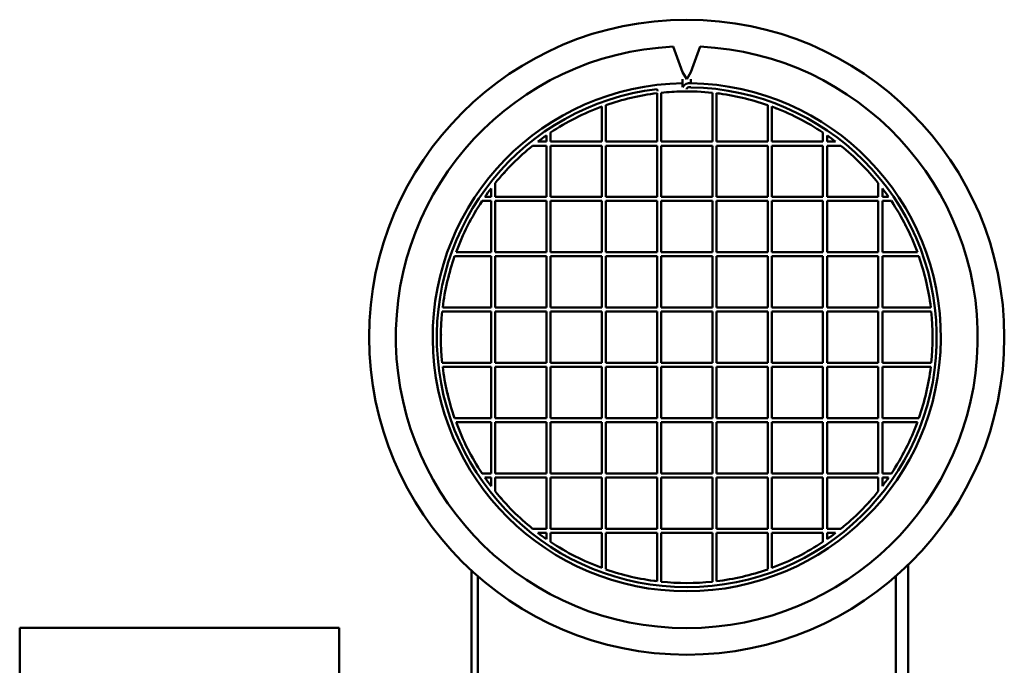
# Model space of a CAD drawing. Header units: millimetres. Extents: x 224 to 616, y 64 to 531.
# Tile 2 of 2: x 352 to 592, y 373 to 531. Entities that reach past the tile are written whole.
import ezdxf

# ---------------------------------------------------------------- set-up
doc = ezdxf.new("R2010")
doc.units = ezdxf.units.MM
doc.header["$LTSCALE"] = 2
doc.layers.add('Widoczne (ISO)', color=7, linetype='Continuous', lineweight=50)

msp = doc.modelspace()

# ---------------------------------------------------------------- linework, layer by layer
at = {"layer": 'Widoczne (ISO)'}
for p, q in [((513.75, 517.67), (511.41, 523.93)), ((518.04, 523.93), (515.75, 517.73)), ((513.75, 517.67), (514.78, 516)), ((514.78, 516), (515.75, 517.73)), ((513.75, 516), (513.75, 515)), ((513.75, 514), (513.75, 515)), ((515.75, 515), (515.75, 516)), ((507.49, 513.57), (507.57, 513.08)), ((507.5, 500.75), (507.5, 512.56)), ((508.5, 512.66), (508.5, 500.75)), ((515.49, 514), (515.75, 514)), ((521, 500.75), (521, 512.68)), ((522, 512.56), (522, 500.75)), ((495, 509.66), (495, 500.75)), ((534.5, 500.75), (534.5, 509.66)), ((494, 500.75), (494, 509.3)), ((535.5, 509.3), (535.5, 500.75)), ((480.5, 500.75), (480.5, 502.27)), ((481.5, 502.95), (481.5, 500.75)), ((548, 500.75), (548, 502.95)), ((549, 502.27), (549, 500.75)), ((478.42, 500.75), (480.5, 500.75)), ((481.5, 500.75), (494, 500.75)), ((495, 500.75), (507.5, 500.75)), ((508.5, 500.75), (521, 500.75)), ((522, 500.75), (534.5, 500.75)), ((535.5, 500.75), (548, 500.75)), ((549, 500.75), (551.08, 500.75)), ((480.5, 499.75), (477.14, 499.75)), ((480.5, 487.25), (480.5, 499.75)), ((481.5, 487.25), (481.5, 499.75)), ((481.5, 499.75), (494, 499.75)), ((494, 499.75), (494, 487.25)), ((495, 487.25), (495, 499.75)), ((495, 499.75), (507.5, 499.75)), ((507.5, 499.75), (507.5, 487.25)), ((508.5, 487.25), (508.5, 499.75)), ((508.5, 499.75), (521, 499.75)), ((521, 499.75), (521, 487.25)), ((522, 487.25), (522, 499.75)), ((522, 499.75), (534.5, 499.75)), ((534.5, 499.75), (534.5, 487.25)), ((535.5, 487.25), (535.5, 499.75)), ((535.5, 499.75), (548, 499.75)), ((548, 499.75), (548, 487.25)), ((552.36, 499.75), (549, 499.75)), ((549, 499.75), (549, 487.25)), ((468, 490.61), (468, 487.25)), ((561.5, 487.25), (561.5, 490.61)), ((467, 487.25), (467, 489.34)), ((562.5, 489.34), (562.5, 487.25)), ((467, 486.25), (464.81, 486.25)), ((465.49, 487.25), (467, 487.25)), ((467, 473.75), (467, 486.25)), ((468, 487.25), (480.5, 487.25)), ((468, 473.75), (468, 486.25)), ((468, 486.25), (480.5, 486.25)), ((480.5, 486.25), (480.5, 473.75)), ((494, 487.25), (481.5, 487.25)), ((481.5, 473.75), (481.5, 486.25)), ((481.5, 486.25), (494, 486.25)), ((494, 486.25), (494, 473.75)), ((507.5, 487.25), (495, 487.25)), ((495, 473.75), (495, 486.25)), ((495, 486.25), (507.5, 486.25)), ((507.5, 486.25), (507.5, 473.75)), ((521, 487.25), (508.5, 487.25)), ((508.5, 473.75), (508.5, 486.25)), ((508.5, 486.25), (521, 486.25)), ((521, 486.25), (521, 473.75)), ((534.5, 487.25), (522, 487.25)), ((522, 473.75), (522, 486.25)), ((522, 486.25), (534.5, 486.25)), ((534.5, 486.25), (534.5, 473.75)), ((548, 487.25), (535.5, 487.25)), ((535.5, 473.75), (535.5, 486.25)), ((535.5, 486.25), (548, 486.25)), ((548, 486.25), (548, 473.75)), ((549, 487.25), (561.5, 487.25)), ((549, 473.75), (549, 486.25)), ((549, 486.25), (561.5, 486.25)), ((561.5, 486.25), (561.5, 473.75)), ((562.5, 487.25), (564.01, 487.25)), ((564.69, 486.25), (562.5, 486.25)), ((562.5, 486.25), (562.5, 473.75)), ((458.45, 473.75), (467, 473.75)), ((480.5, 473.75), (468, 473.75)), ((494, 473.75), (481.5, 473.75)), ((507.5, 473.75), (495, 473.75)), ((521, 473.75), (508.5, 473.75)), ((534.5, 473.75), (522, 473.75)), ((548, 473.75), (535.5, 473.75)), ((561.5, 473.75), (549, 473.75)), ((562.5, 473.75), (571.05, 473.75)), ((467, 472.75), (458.09, 472.75)), ((467, 460.25), (467, 472.75)), ((468, 460.25), (468, 472.75)), ((468, 472.75), (480.5, 472.75)), ((480.5, 472.75), (480.5, 460.25)), ((481.5, 460.25), (481.5, 472.75)), ((481.5, 472.75), (494, 472.75)), ((494, 472.75), (494, 460.25)), ((495, 460.25), (495, 472.75)), ((495, 472.75), (507.5, 472.75)), ((507.5, 472.75), (507.5, 460.25)), ((508.5, 460.25), (508.5, 472.75)), ((508.5, 472.75), (521, 472.75)), ((521, 472.75), (521, 460.25)), ((522, 460.25), (522, 472.75)), ((522, 472.75), (534.5, 472.75)), ((534.5, 472.75), (534.5, 460.25)), ((535.5, 460.25), (535.5, 472.75)), ((535.5, 472.75), (548, 472.75)), ((548, 472.75), (548, 460.25)), ((549, 460.25), (549, 472.75)), ((549, 472.75), (561.5, 472.75)), ((561.5, 472.75), (561.5, 460.25)), ((571.41, 472.75), (562.5, 472.75)), ((562.5, 472.75), (562.5, 460.25)), ((467, 459.25), (455.08, 459.25)), ((455.19, 460.25), (467, 460.25)), ((467, 446.75), (467, 459.25)), ((480.5, 460.25), (468, 460.25)), ((468, 446.75), (468, 459.25)), ((468, 459.25), (480.5, 459.25)), ((480.5, 459.25), (480.5, 446.75)), ((494, 460.25), (481.5, 460.25)), ((481.5, 446.75), (481.5, 459.25)), ((481.5, 459.25), (494, 459.25)), ((494, 459.25), (494, 446.75)), ((507.5, 460.25), (495, 460.25)), ((495, 446.75), (495, 459.25)), ((495, 459.25), (507.5, 459.25)), ((507.5, 459.25), (507.5, 446.75)), ((521, 460.25), (508.5, 460.25)), ((508.5, 446.75), (508.5, 459.25)), ((508.5, 459.25), (521, 459.25)), ((521, 459.25), (521, 446.75)), ((534.5, 460.25), (522, 460.25)), ((522, 446.75), (522, 459.25)), ((522, 459.25), (534.5, 459.25)), ((534.5, 459.25), (534.5, 446.75)), ((548, 460.25), (535.5, 460.25)), ((535.5, 446.75), (535.5, 459.25)), ((535.5, 459.25), (548, 459.25)), ((548, 459.25), (548, 446.75)), ((561.5, 460.25), (549, 460.25)), ((549, 446.75), (549, 459.25)), ((549, 459.25), (561.5, 459.25)), ((561.5, 459.25), (561.5, 446.75)), ((562.5, 460.25), (574.31, 460.25)), ((574.42, 459.25), (562.5, 459.25)), ((562.5, 459.25), (562.5, 446.75)), ((455.08, 446.75), (467, 446.75)), ((467, 445.75), (455.19, 445.75)), ((467, 433.25), (467, 445.75)), ((480.5, 446.75), (468, 446.75)), ((468, 433.25), (468, 445.75)), ((468, 445.75), (480.5, 445.75)), ((480.5, 445.75), (480.5, 433.25)), ((494, 446.75), (481.5, 446.75)), ((481.5, 433.25), (481.5, 445.75)), ((481.5, 445.75), (494, 445.75)), ((494, 445.75), (494, 433.25)), ((507.5, 446.75), (495, 446.75)), ((495, 433.25), (495, 445.75)), ((495, 445.75), (507.5, 445.75)), ((507.5, 445.75), (507.5, 433.25)), ((521, 446.75), (508.5, 446.75)), ((508.5, 433.25), (508.5, 445.75)), ((508.5, 445.75), (521, 445.75)), ((521, 445.75), (521, 433.25)), ((534.5, 446.75), (522, 446.75)), ((522, 433.25), (522, 445.75)), ((522, 445.75), (534.5, 445.75)), ((534.5, 445.75), (534.5, 433.25)), ((548, 446.75), (535.5, 446.75)), ((535.5, 433.25), (535.5, 445.75)), ((535.5, 445.75), (548, 445.75)), ((548, 445.75), (548, 433.25)), ((561.5, 446.75), (549, 446.75)), ((549, 433.25), (549, 445.75)), ((549, 445.75), (561.5, 445.75)), ((561.5, 445.75), (561.5, 433.25)), ((562.5, 446.75), (574.42, 446.75)), ((574.31, 445.75), (562.5, 445.75)), ((562.5, 445.75), (562.5, 433.25)), ((458.09, 433.25), (467, 433.25)), ((480.5, 433.25), (468, 433.25)), ((494, 433.25), (481.5, 433.25)), ((507.5, 433.25), (495, 433.25)), ((521, 433.25), (508.5, 433.25)), ((534.5, 433.25), (522, 433.25)), ((548, 433.25), (535.5, 433.25)), ((561.5, 433.25), (549, 433.25)), ((562.5, 433.25), (571.41, 433.25)), ((467, 432.25), (458.45, 432.25)), ((467, 419.75), (467, 432.25)), ((468, 419.75), (468, 432.25)), ((468, 432.25), (480.5, 432.25)), ((480.5, 432.25), (480.5, 419.75)), ((481.5, 419.75), (481.5, 432.25)), ((481.5, 432.25), (494, 432.25)), ((494, 432.25), (494, 419.75)), ((495, 419.75), (495, 432.25)), ((495, 432.25), (507.5, 432.25)), ((507.5, 432.25), (507.5, 419.75)), ((508.5, 419.75), (508.5, 432.25)), ((508.5, 432.25), (521, 432.25)), ((521, 432.25), (521, 419.75)), ((522, 419.75), (522, 432.25)), ((522, 432.25), (534.5, 432.25)), ((534.5, 432.25), (534.5, 419.75)), ((535.5, 419.75), (535.5, 432.25)), ((535.5, 432.25), (548, 432.25)), ((548, 432.25), (548, 419.75)), ((549, 419.75), (549, 432.25)), ((549, 432.25), (561.5, 432.25)), ((561.5, 432.25), (561.5, 419.75)), ((571.05, 432.25), (562.5, 432.25)), ((562.5, 432.25), (562.5, 419.75)), ((464.81, 419.75), (467, 419.75)), ((467, 418.75), (465.49, 418.75)), ((467, 416.67), (467, 418.75)), ((480.5, 419.75), (468, 419.75)), ((480.5, 418.75), (468, 418.75)), ((468, 418.75), (468, 415.4)), ((480.5, 406.25), (480.5, 418.75)), ((494, 419.75), (481.5, 419.75)), ((481.5, 406.25), (481.5, 418.75)), ((481.5, 418.75), (494, 418.75)), ((494, 418.75), (494, 406.25)), ((507.5, 419.75), (495, 419.75)), ((495, 406.25), (495, 418.75)), ((495, 418.75), (507.5, 418.75)), ((507.5, 418.75), (507.5, 406.25)), ((521, 419.75), (508.5, 419.75)), ((508.5, 406.25), (508.5, 418.75)), ((508.5, 418.75), (521, 418.75)), ((521, 418.75), (521, 406.25)), ((534.5, 419.75), (522, 419.75)), ((522, 406.25), (522, 418.75)), ((522, 418.75), (534.5, 418.75)), ((534.5, 418.75), (534.5, 406.25)), ((548, 419.75), (535.5, 419.75)), ((535.5, 406.25), (535.5, 418.75)), ((535.5, 418.75), (548, 418.75)), ((548, 418.75), (548, 406.25)), ((561.5, 419.75), (549, 419.75)), ((561.5, 418.75), (549, 418.75)), ((549, 418.75), (549, 406.25)), ((561.5, 415.4), (561.5, 418.75)), ((562.5, 419.75), (564.69, 419.75)), ((564.01, 418.75), (562.5, 418.75)), ((562.5, 418.75), (562.5, 416.67)), ((477.14, 406.25), (480.5, 406.25)), ((494, 406.25), (481.5, 406.25)), ((507.5, 406.25), (495, 406.25)), ((521, 406.25), (508.5, 406.25)), ((534.5, 406.25), (522, 406.25)), ((548, 406.25), (535.5, 406.25)), ((549, 406.25), (552.36, 406.25)), ((480.5, 405.25), (478.42, 405.25)), ((480.5, 403.74), (480.5, 405.25)), ((494, 405.25), (481.5, 405.25)), ((481.5, 405.25), (481.5, 403.06)), ((494, 396.71), (494, 405.25)), ((507.5, 405.25), (495, 405.25)), ((495, 405.25), (495, 396.35)), ((507.5, 393.44), (507.5, 405.25)), ((521, 405.25), (508.5, 405.25)), ((508.5, 405.25), (508.5, 393.33)), ((521, 393.33), (521, 405.25)), ((534.5, 405.25), (522, 405.25)), ((522, 405.25), (522, 393.44)), ((534.5, 396.35), (534.5, 405.25)), ((548, 405.25), (535.5, 405.25)), ((535.5, 405.25), (535.5, 396.71)), ((548, 403.06), (548, 405.25)), ((551.08, 405.25), (549, 405.25)), ((549, 405.25), (549, 403.74)), ((568.75, 78.5), (568.75, 397.41)), ((462.25, 396), (462.25, 78.5)), ((463.75, 394.65), (463.75, 374.84)), ((565.75, 394.65), (565.75, 374.84)), ((351.95, 327.54), (351.95, 382.03)), ((351.95, 382.03), (429.95, 382.03)), ((429.95, 327.54), (429.95, 382.03)), ((463.75, 259), (463.75, 374.84)), ((565.75, 259), (565.75, 374.84))]:
    msp.add_line(p, q, dxfattribs=at)
msp.add_circle((514.75, 453), 77.5, dxfattribs=at)
for centre, radius, start, end in [((514.75, 453), 71, 92.6924, 87.3422), ((514.75, 453), 62, 90.9198, 89.0715), ((515.33, 513.35), 1.7, 75.5647, 157.5645), ((514.75, 453), 61, 96.8346, 89.0563), ((514.75, 453), 60, 96.9402, 109.2182), ((514.79, 454.95), 58.05, 91.1271, 96.219), ((514.75, 453), 60, 84.0208, 91.0535), ((513.72, 514.11), 1.11, 327.1956, 334.7376), ((515.33, 513.35), 0.67, 75.9323, 154.7376), ((514.75, 453), 61, 89.3179, 89.5809), ((514.75, 453), 60, 70.7818, 83.0598), ((522.57, 512.95), 0.5, 237.2545, 287.8783), ((514.75, 453), 60, 110.2327, 123.6533), ((493.82, 509.72), 0.5, 264.9468, 291.34), ((514.75, 453), 60, 56.3467, 69.7673), ((536.69, 509.33), 0.5, 223.4084, 274.0321), ((514.75, 453), 60, 124.8084, 127.266), ((514.75, 453), 60, 52.734, 55.1916), ((549.53, 502.45), 0.5, 209.5622, 260.1859), ((514.75, 453), 60, 128.8157, 141.1843), ((514.75, 453), 60, 38.8157, 51.1843), ((469.86, 493.49), 0.5, 292.6392, 343.2629), ((560.35, 492.69), 0.5, 195.7161, 246.3398), ((514.75, 453), 60, 142.734, 145.1916), ((514.75, 453), 60, 34.8084, 37.266), ((514.75, 453), 60, 146.3467, 159.7673), ((514.75, 453), 60, 20.2327, 33.6533), ((461.48, 481.57), 0.5, 306.4853, 357.109), ((568.53, 480.62), 0.5, 181.8699, 232.4936), ((514.75, 453), 60, 160.7818, 173.0598), ((514.75, 453), 60, 6.9402, 19.2182), ((456.19, 467.99), 0.5, 320.3315, 10.9552), ((573.57, 466.95), 0.5, 168.0238, 218.6475), ((514.75, 453), 60, 174.0208, 185.9792), ((514.75, 453), 60, 354.0208, 5.9792), ((454.3, 453.54), 0.5, 334.1776, 24.8013), ((575.2, 452.47), 0.5, 154.1776, 204.8013), ((514.75, 453), 60, 186.9402, 199.2182), ((514.75, 453), 60, 340.7818, 353.0598), ((455.93, 439.06), 0.5, 348.0238, 38.6475), ((573.31, 438.01), 0.5, 140.3315, 190.9552), ((514.75, 453), 60, 200.2327, 213.6533), ((514.75, 453), 60, 326.3467, 339.7673), ((460.97, 425.39), 0.5, 1.8699, 52.4936), ((568.02, 424.44), 0.5, 126.4853, 177.109), ((514.75, 453), 60, 214.8084, 217.266), ((514.75, 453), 60, 322.734, 325.1916), ((514.75, 453), 60, 218.8157, 231.1843), ((469.15, 413.32), 0.5, 15.7161, 66.3398), ((514.75, 453), 60, 308.8157, 321.1843), ((559.64, 412.52), 0.5, 112.6392, 163.2629), ((514.75, 453), 60, 232.734, 235.1916), ((479.97, 403.56), 0.5, 29.5622, 80.1859), ((514.75, 453), 60, 304.8084, 307.266), ((514.75, 453), 60, 236.3467, 249.7673), ((514.75, 453), 60, 290.2327, 303.6533), ((492.81, 396.67), 0.5, 43.4084, 94.0321), ((535.68, 396.29), 0.5, 84.9468, 111.34), ((514.75, 453), 60, 250.7818, 263.0598), ((514.75, 453), 60, 276.9402, 289.2182), ((506.93, 393.06), 0.5, 57.2545, 107.8783), ((514.75, 453), 60, 264.0208, 275.9792)]:
    msp.add_arc(centre, radius, start, end, dxfattribs=at)

doc.saveas('drawing.dxf')
